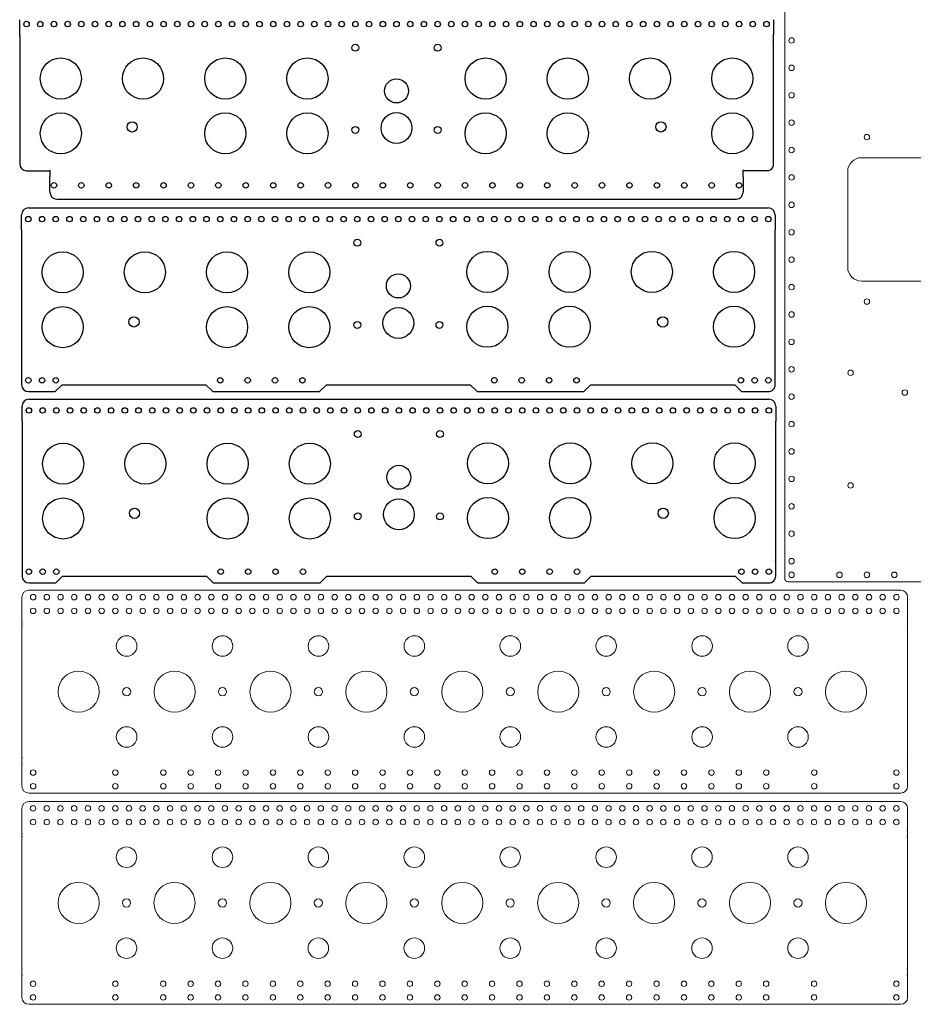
# Model space of a CAD drawing. Header units: inches. Extents: x -13 to 44.1, y -39.7 to 19.8.
# Tile 1 of 3: x -13 to 19.6, y -39.7 to -3.8. Entities that reach past the tile are written whole.
import ezdxf

# ---------------------------------------------------------------- set-up
doc = ezdxf.new("R2010")
doc.units = ezdxf.units.IN
doc.header["$MEASUREMENT"] = 0

msp = doc.modelspace()

# ---------------------------------------------------------------- linework, layer by layer
at = {"color": 7, "linetype": 'Continuous', "lineweight": 15}
for p, q in [((14.881, 2.107), (14.881, -24.143)), ((17.681, -8.797), (22.681, -8.797)), ((17.181, -9.297), (17.181, -12.797)), ((17.681, -13.297), (22.681, -13.297)), ((15.006, -24.268), (40.756, -24.268)), ((-12.702, -24.582), (19.118, -24.582)), ((-12.952, -25.742), (-12.952, -24.832)), ((19.368, -24.832), (19.368, -25.637)), ((-12.952, -25.849), (-12.952, -25.772)), ((19.368, -25.667), (19.368, -25.849)), ((-12.952, -25.879), (-12.952, -30.684)), ((19.368, -30.684), (19.368, -25.879)), ((-12.952, -30.896), (-12.952, -30.714)), ((19.368, -30.714), (19.368, -30.896)), ((-12.952, -31.731), (-12.952, -30.926)), ((19.368, -30.926), (19.368, -31.731)), ((-12.705, -32.288), (19.115, -32.288)), ((19.118, -31.981), (-12.702, -31.981)), ((-12.955, -33.448), (-12.955, -32.538)), ((19.365, -32.538), (19.365, -33.343)), ((19.365, -33.373), (19.365, -33.555)), ((-12.955, -33.555), (-12.955, -33.478)), ((-12.955, -33.585), (-12.955, -38.39)), ((19.365, -38.39), (19.365, -33.585)), ((-12.955, -38.602), (-12.955, -38.42)), ((19.365, -38.42), (19.365, -38.602)), ((-12.955, -39.437), (-12.955, -38.632)), ((19.365, -38.632), (19.365, -39.437)), ((19.115, -39.687), (-12.705, -39.687))]:
    msp.add_line(p, q, dxfattribs=at)
at = {"color": 7, "linetype": 'Continuous', "lineweight": 25}
for p, q in [((-13.033, -4.317), (-13.033, -3.762)), ((14.467, -3.762), (14.467, -4.317)), ((-13.033, -4.347), (-13.033, -4.529)), ((-13.033, -4.559), (-13.033, -9.024)), ((14.467, -4.529), (14.467, -4.347)), ((14.467, -9.11), (14.467, -4.559)), ((-12.783, -9.274), (-11.948, -9.274)), ((-11.933, -9.289), (-11.933, -9.471)), ((13.367, -9.471), (13.367, -9.289)), ((14.257, -9.274), (13.382, -9.274)), ((-11.933, -10.056), (-11.933, -9.501)), ((13.367, -9.501), (13.367, -10.056)), ((-11.683, -10.306), (13.117, -10.306)), ((-12.716, -10.628), (14.284, -10.628)), ((-12.966, -11.433), (-12.966, -10.878)), ((14.534, -10.878), (14.534, -11.433)), ((-12.966, -11.463), (-12.966, -11.645)), ((14.534, -11.645), (14.534, -11.463)), ((-12.966, -11.675), (-12.966, -16.285)), ((14.534, -16.255), (14.534, -11.675)), ((-12.966, -16.315), (-12.966, -16.497)), ((14.534, -16.255), (14.534, -16.255)), ((14.534, -16.285), (14.534, -16.255)), ((14.534, -16.497), (14.534, -16.315)), ((-12.966, -16.527), (-12.966, -17.082)), ((14.534, -17.082), (14.534, -16.527)), ((-11.738, -17.332), (-11.488, -17.082)), ((-11.488, -17.082), (-6.238, -17.082)), ((-6.238, -17.082), (-5.988, -17.332)), ((-2.091, -17.332), (-1.841, -17.082)), ((-1.841, -17.082), (3.409, -17.082)), ((3.409, -17.082), (3.659, -17.332)), ((7.556, -17.332), (7.806, -17.082)), ((7.806, -17.082), (13.056, -17.082)), ((13.056, -17.082), (13.306, -17.332)), ((-12.716, -17.332), (-11.738, -17.332)), ((-5.988, -17.332), (-2.091, -17.332)), ((3.659, -17.332), (7.556, -17.332)), ((13.306, -17.332), (14.284, -17.332)), ((-12.947, -18.415), (-12.947, -17.86)), ((-12.697, -17.61), (14.303, -17.61)), ((14.553, -17.86), (14.553, -18.415)), ((-12.947, -18.445), (-12.947, -18.627)), ((-12.947, -18.657), (-12.947, -23.267)), ((14.553, -18.627), (14.553, -18.445)), ((14.553, -23.237), (14.553, -18.657)), ((-12.947, -23.297), (-12.947, -23.479)), ((14.553, -23.237), (14.553, -23.237)), ((14.553, -23.267), (14.553, -23.237)), ((14.553, -23.479), (14.553, -23.297)), ((-12.947, -23.509), (-12.947, -24.064)), ((14.553, -24.064), (14.553, -23.509)), ((-11.719, -24.314), (-11.469, -24.064)), ((-11.469, -24.064), (-6.219, -24.064)), ((-6.219, -24.064), (-5.969, -24.314)), ((-2.072, -24.314), (-1.822, -24.064)), ((-1.822, -24.064), (3.428, -24.064)), ((3.428, -24.064), (3.678, -24.314)), ((7.575, -24.314), (7.825, -24.064)), ((7.825, -24.064), (13.075, -24.064)), ((13.075, -24.064), (13.325, -24.314)), ((-12.697, -24.314), (-11.719, -24.314)), ((-5.969, -24.314), (-2.072, -24.314)), ((3.678, -24.314), (7.575, -24.314)), ((13.325, -24.314), (14.303, -24.314))]:
    msp.add_line(p, q, dxfattribs=at)
for centre, radius in [((-12.783, -3.922), 0.1), ((-12.283, -3.922), 0.1), ((-11.783, -3.922), 0.1), ((-11.283, -3.922), 0.1), ((-10.783, -3.922), 0.1), ((-10.283, -3.922), 0.1), ((-9.783, -3.922), 0.1), ((-9.283, -3.922), 0.1), ((-8.783, -3.922), 0.1), ((-8.283, -3.922), 0.1), ((-7.783, -3.922), 0.1), ((-7.283, -3.922), 0.1), ((-6.783, -3.922), 0.1), ((-6.283, -3.922), 0.1), ((-5.783, -3.922), 0.1), ((-5.283, -3.922), 0.1), ((-4.783, -3.922), 0.1), ((-4.283, -3.922), 0.1), ((-3.783, -3.922), 0.1), ((-3.283, -3.922), 0.1), ((-2.783, -3.922), 0.1), ((-2.283, -3.922), 0.1), ((-1.783, -3.922), 0.1), ((-1.283, -3.922), 0.1), ((-0.783, -3.922), 0.1), ((-0.283, -3.922), 0.1), ((0.217, -3.922), 0.1), ((0.717, -3.922), 0.1), ((1.217, -3.922), 0.1), ((1.717, -3.922), 0.1), ((2.217, -3.922), 0.1), ((2.717, -3.922), 0.1), ((3.217, -3.922), 0.1), ((3.717, -3.922), 0.1), ((4.217, -3.922), 0.1), ((4.717, -3.922), 0.1), ((5.217, -3.922), 0.1), ((5.717, -3.922), 0.1), ((6.217, -3.922), 0.1), ((6.717, -3.922), 0.1), ((7.217, -3.922), 0.1), ((7.717, -3.922), 0.1), ((8.217, -3.922), 0.1), ((8.717, -3.922), 0.1), ((9.217, -3.922), 0.1), ((9.717, -3.922), 0.1), ((10.217, -3.922), 0.1), ((10.717, -3.922), 0.1), ((11.217, -3.922), 0.1), ((11.717, -3.922), 0.1), ((12.217, -3.922), 0.1), ((12.717, -3.922), 0.1), ((13.217, -3.922), 0.1), ((13.717, -3.922), 0.1), ((14.217, -3.922), 0.1), ((-0.783, -4.785), 0.125), ((2.217, -4.785), 0.125), ((-11.533, -5.909), 0.75), ((-8.533, -5.909), 0.75), ((-5.533, -5.909), 0.75), ((-2.533, -5.909), 0.75), ((3.967, -5.909), 0.75), ((6.967, -5.909), 0.75), ((9.967, -5.909), 0.75), ((12.967, -5.909), 0.75), ((0.717, -6.361), 0.438), ((-11.533, -7.909), 0.75), ((-5.533, -7.909), 0.75), ((-2.533, -7.909), 0.75), ((0.717, -7.714), 0.562), ((3.967, -7.909), 0.75), ((6.967, -7.909), 0.75), ((12.967, -7.909), 0.75), ((-8.93, -7.674), 0.187), ((10.363, -7.674), 0.188), ((-0.783, -7.785), 0.125), ((2.217, -7.785), 0.125), ((-11.783, -9.806), 0.1), ((-10.783, -9.806), 0.1), ((-9.783, -9.806), 0.1), ((-8.783, -9.806), 0.1), ((-7.783, -9.806), 0.1), ((-6.783, -9.806), 0.1), ((-5.783, -9.806), 0.1), ((-4.783, -9.806), 0.1), ((-3.783, -9.806), 0.1), ((-2.783, -9.806), 0.1), ((-1.783, -9.806), 0.1), ((-0.783, -9.806), 0.1), ((0.217, -9.806), 0.1), ((1.217, -9.806), 0.1), ((2.217, -9.806), 0.1), ((3.217, -9.806), 0.1), ((4.217, -9.806), 0.1), ((5.217, -9.806), 0.1), ((6.217, -9.806), 0.1), ((7.217, -9.806), 0.1), ((8.217, -9.806), 0.1), ((9.217, -9.806), 0.1), ((10.217, -9.806), 0.1), ((11.217, -9.806), 0.1), ((12.217, -9.806), 0.1), ((13.217, -9.806), 0.1), ((-12.716, -11.038), 0.1), ((-12.216, -11.038), 0.1), ((-11.716, -11.038), 0.1), ((-11.216, -11.038), 0.1), ((-10.716, -11.038), 0.1), ((-10.216, -11.038), 0.1), ((-9.716, -11.038), 0.1), ((-9.216, -11.038), 0.1), ((-8.716, -11.038), 0.1), ((-8.216, -11.038), 0.1), ((-7.716, -11.038), 0.1), ((-7.216, -11.038), 0.1), ((-6.716, -11.038), 0.1), ((-6.216, -11.038), 0.1), ((-5.716, -11.038), 0.1), ((-5.216, -11.038), 0.1), ((-4.716, -11.038), 0.1), ((-4.216, -11.038), 0.1), ((-3.716, -11.038), 0.1), ((-3.216, -11.038), 0.1), ((-2.716, -11.038), 0.1), ((-2.216, -11.038), 0.1), ((-1.716, -11.038), 0.1), ((-1.216, -11.038), 0.1), ((-0.716, -11.038), 0.1), ((-0.216, -11.038), 0.1), ((0.284, -11.038), 0.1), ((0.784, -11.038), 0.1), ((1.284, -11.038), 0.1), ((1.784, -11.038), 0.1), ((2.284, -11.038), 0.1), ((2.784, -11.038), 0.1), ((3.284, -11.038), 0.1), ((3.784, -11.038), 0.1), ((4.284, -11.038), 0.1), ((4.784, -11.038), 0.1), ((5.284, -11.038), 0.1), ((5.784, -11.038), 0.1), ((6.284, -11.038), 0.1), ((6.784, -11.038), 0.1), ((7.284, -11.038), 0.1), ((7.784, -11.038), 0.1), ((8.284, -11.038), 0.1), ((8.784, -11.038), 0.1), ((9.284, -11.038), 0.1), ((9.784, -11.038), 0.1), ((10.284, -11.038), 0.1), ((10.784, -11.038), 0.1), ((11.284, -11.038), 0.1), ((11.784, -11.038), 0.1), ((12.284, -11.038), 0.1), ((12.784, -11.038), 0.1), ((13.284, -11.038), 0.1), ((13.784, -11.038), 0.1), ((14.284, -11.038), 0.1), ((-0.716, -11.9), 0.125), ((2.284, -11.9), 0.125), ((-11.466, -12.98), 0.75), ((-8.466, -12.98), 0.75), ((-5.466, -12.98), 0.75), ((-2.466, -12.98), 0.75), ((4.034, -12.965), 0.75), ((7.034, -12.965), 0.75), ((10.034, -12.965), 0.75), ((13.034, -12.965), 0.75), ((0.784, -13.477), 0.438), ((-11.466, -14.98), 0.75), ((-5.466, -14.98), 0.75), ((-2.466, -14.98), 0.75), ((0.784, -14.83), 0.562), ((4.034, -14.965), 0.75), ((7.034, -14.965), 0.75), ((13.034, -14.965), 0.75), ((-8.863, -14.79), 0.187), ((10.43, -14.79), 0.188), ((-0.716, -14.9), 0.125), ((2.284, -14.9), 0.125), ((-12.716, -16.922), 0.1), ((-12.216, -16.922), 0.1), ((-11.716, -16.922), 0.1), ((-5.716, -16.922), 0.1), ((-4.716, -16.922), 0.1), ((-3.716, -16.922), 0.1), ((-2.716, -16.922), 0.1), ((4.284, -16.922), 0.1), ((5.284, -16.922), 0.1), ((6.284, -16.922), 0.1), ((7.284, -16.922), 0.1), ((13.284, -16.922), 0.1), ((13.784, -16.922), 0.1), ((14.284, -16.922), 0.1), ((-12.697, -18.02), 0.1), ((-12.197, -18.02), 0.1), ((-11.697, -18.02), 0.1), ((-11.197, -18.02), 0.1), ((-10.697, -18.02), 0.1), ((-10.197, -18.02), 0.1), ((-9.697, -18.02), 0.1), ((-9.197, -18.02), 0.1), ((-8.697, -18.02), 0.1), ((-8.197, -18.02), 0.1), ((-7.697, -18.02), 0.1), ((-7.197, -18.02), 0.1), ((-6.697, -18.02), 0.1), ((-6.197, -18.02), 0.1), ((-5.697, -18.02), 0.1), ((-5.197, -18.02), 0.1), ((-4.697, -18.02), 0.1), ((-4.197, -18.02), 0.1), ((-3.697, -18.02), 0.1), ((-3.197, -18.02), 0.1), ((-2.697, -18.02), 0.1), ((-2.197, -18.02), 0.1), ((-1.697, -18.02), 0.1), ((-1.197, -18.02), 0.1), ((-0.697, -18.02), 0.1), ((-0.197, -18.02), 0.1), ((0.303, -18.02), 0.1), ((0.803, -18.02), 0.1), ((1.303, -18.02), 0.1), ((1.803, -18.02), 0.1), ((2.303, -18.02), 0.1), ((2.803, -18.02), 0.1), ((3.303, -18.02), 0.1), ((3.803, -18.02), 0.1), ((4.303, -18.02), 0.1), ((4.803, -18.02), 0.1), ((5.303, -18.02), 0.1), ((5.803, -18.02), 0.1), ((6.303, -18.02), 0.1), ((6.803, -18.02), 0.1), ((7.303, -18.02), 0.1), ((7.803, -18.02), 0.1), ((8.303, -18.02), 0.1), ((8.803, -18.02), 0.1), ((9.303, -18.02), 0.1), ((9.803, -18.02), 0.1), ((10.303, -18.02), 0.1), ((10.803, -18.02), 0.1), ((11.303, -18.02), 0.1), ((11.803, -18.02), 0.1), ((12.303, -18.02), 0.1), ((12.803, -18.02), 0.1), ((13.303, -18.02), 0.1), ((13.803, -18.02), 0.1), ((14.303, -18.02), 0.1), ((-0.697, -18.882), 0.125), ((2.303, -18.882), 0.125), ((-11.447, -19.962), 0.75), ((-8.447, -19.962), 0.75), ((-5.447, -19.962), 0.75), ((-2.447, -19.962), 0.75), ((4.053, -19.947), 0.75), ((7.053, -19.947), 0.75), ((10.053, -19.947), 0.75), ((13.053, -19.947), 0.75), ((0.803, -20.459), 0.438), ((-11.447, -21.962), 0.75), ((-5.447, -21.962), 0.75), ((-2.447, -21.962), 0.75), ((0.803, -21.812), 0.562), ((4.053, -21.947), 0.75), ((7.053, -21.947), 0.75), ((13.053, -21.947), 0.75), ((-8.844, -21.772), 0.187), ((-0.697, -21.882), 0.125), ((2.303, -21.883), 0.125), ((10.45, -21.772), 0.188), ((-12.697, -23.904), 0.1), ((-12.197, -23.904), 0.1), ((-11.697, -23.904), 0.1), ((-5.697, -23.904), 0.1), ((-4.697, -23.904), 0.1), ((-3.697, -23.904), 0.1), ((-2.697, -23.904), 0.1), ((4.303, -23.904), 0.1), ((5.303, -23.904), 0.1), ((6.303, -23.904), 0.1), ((7.303, -23.904), 0.1), ((13.303, -23.904), 0.1), ((13.803, -23.904), 0.1), ((14.303, -23.904), 0.1)]:
    msp.add_circle(centre, radius, dxfattribs=at)
at = {"color": 7, "linetype": 'Continuous', "lineweight": 15}
for centre, radius in [((15.131, -4.518), 0.1), ((15.131, -5.518), 0.1), ((15.131, -6.518), 0.1), ((15.131, -7.518), 0.1), ((17.881, -8.047), 0.1), ((15.131, -8.518), 0.1), ((15.131, -9.518), 0.1), ((15.131, -10.518), 0.1), ((15.131, -11.518), 0.1), ((15.131, -12.518), 0.1), ((15.131, -13.518), 0.1), ((17.881, -14.047), 0.1), ((15.131, -14.518), 0.1), ((15.131, -15.518), 0.1), ((15.131, -16.518), 0.1), ((17.285, -16.645), 0.1), ((15.131, -17.518), 0.1), ((19.265, -17.366), 0.1), ((15.131, -18.518), 0.1), ((15.131, -19.518), 0.1), ((15.131, -20.518), 0.1), ((17.285, -20.755), 0.1), ((15.131, -21.518), 0.1), ((15.131, -22.518), 0.1), ((15.131, -23.518), 0.1), ((15.131, -24.018), 0.1), ((16.881, -24.018), 0.1), ((17.881, -24.018), 0.1), ((18.881, -24.018), 0.1), ((-12.542, -24.832), 0.1), ((-12.042, -24.832), 0.1), ((-11.542, -24.832), 0.1), ((-11.042, -24.832), 0.1), ((-10.542, -24.832), 0.1), ((-10.042, -24.832), 0.1), ((-9.542, -24.832), 0.1), ((-9.042, -24.832), 0.1), ((-8.542, -24.832), 0.1), ((-8.042, -24.832), 0.1), ((-7.542, -24.832), 0.1), ((-7.042, -24.832), 0.1), ((-6.542, -24.832), 0.1), ((-6.042, -24.832), 0.1), ((-5.542, -24.832), 0.1), ((-5.042, -24.832), 0.1), ((-4.542, -24.832), 0.1), ((-4.042, -24.832), 0.1), ((-3.542, -24.832), 0.1), ((-3.042, -24.832), 0.1), ((-2.542, -24.832), 0.1), ((-2.042, -24.832), 0.1), ((-1.542, -24.832), 0.1), ((-1.042, -24.832), 0.1), ((-0.542, -24.832), 0.1), ((-0.042, -24.832), 0.1), ((0.458, -24.832), 0.1), ((0.958, -24.832), 0.1), ((1.458, -24.832), 0.1), ((1.958, -24.832), 0.1), ((2.458, -24.832), 0.1), ((2.958, -24.832), 0.1), ((3.458, -24.832), 0.1), ((3.958, -24.832), 0.1), ((4.458, -24.832), 0.1), ((4.958, -24.832), 0.1), ((5.458, -24.832), 0.1), ((5.958, -24.832), 0.1), ((6.458, -24.832), 0.1), ((6.958, -24.832), 0.1), ((7.458, -24.832), 0.1), ((7.958, -24.832), 0.1), ((8.458, -24.832), 0.1), ((8.958, -24.832), 0.1), ((9.458, -24.832), 0.1), ((9.958, -24.832), 0.1), ((10.458, -24.832), 0.1), ((10.958, -24.832), 0.1), ((11.458, -24.832), 0.1), ((11.958, -24.832), 0.1), ((12.458, -24.832), 0.1), ((12.958, -24.832), 0.1), ((13.458, -24.832), 0.1), ((13.958, -24.832), 0.1), ((14.458, -24.832), 0.1), ((14.958, -24.832), 0.1), ((15.458, -24.832), 0.1), ((15.958, -24.832), 0.1), ((16.458, -24.832), 0.1), ((16.958, -24.832), 0.1), ((17.458, -24.832), 0.1), ((17.958, -24.832), 0.1), ((18.458, -24.832), 0.1), ((18.958, -24.832), 0.1), ((-12.542, -25.332), 0.1), ((-12.042, -25.332), 0.1), ((-11.542, -25.332), 0.1), ((-11.042, -25.332), 0.1), ((-10.542, -25.332), 0.1), ((-10.042, -25.332), 0.1), ((-9.542, -25.332), 0.1), ((-9.042, -25.332), 0.1), ((-8.542, -25.332), 0.1), ((-8.042, -25.332), 0.1), ((-7.542, -25.332), 0.1), ((-7.042, -25.332), 0.1), ((-6.542, -25.332), 0.1), ((-6.042, -25.332), 0.1), ((-5.542, -25.332), 0.1), ((-5.042, -25.332), 0.1), ((-4.542, -25.332), 0.1), ((-4.042, -25.332), 0.1), ((-3.542, -25.332), 0.1), ((-3.042, -25.332), 0.1), ((-2.542, -25.332), 0.1), ((-2.042, -25.332), 0.1), ((-1.542, -25.332), 0.1), ((-1.042, -25.332), 0.1), ((-0.542, -25.332), 0.1), ((-0.042, -25.332), 0.1), ((0.458, -25.332), 0.1), ((0.958, -25.332), 0.1), ((1.458, -25.332), 0.1), ((1.958, -25.332), 0.1), ((2.458, -25.332), 0.1), ((2.958, -25.332), 0.1), ((3.458, -25.332), 0.1), ((3.958, -25.332), 0.1), ((4.458, -25.332), 0.1), ((4.958, -25.332), 0.1), ((5.458, -25.332), 0.1), ((5.958, -25.332), 0.1), ((6.458, -25.332), 0.1), ((6.958, -25.332), 0.1), ((7.458, -25.332), 0.1), ((7.958, -25.332), 0.1), ((8.458, -25.332), 0.1), ((8.958, -25.332), 0.1), ((9.458, -25.332), 0.1), ((9.958, -25.332), 0.1), ((10.458, -25.332), 0.1), ((10.958, -25.332), 0.1), ((11.458, -25.332), 0.1), ((11.958, -25.332), 0.1), ((12.458, -25.332), 0.1), ((12.958, -25.332), 0.1), ((13.458, -25.332), 0.1), ((13.958, -25.332), 0.1), ((14.458, -25.332), 0.1), ((14.958, -25.332), 0.1), ((15.458, -25.332), 0.1), ((15.958, -25.332), 0.1), ((16.458, -25.332), 0.1), ((16.958, -25.332), 0.1), ((17.458, -25.332), 0.1), ((17.958, -25.332), 0.1), ((18.458, -25.332), 0.1), ((18.958, -25.332), 0.1), ((-9.132, -26.614), 0.375), ((-5.632, -26.614), 0.375), ((-2.132, -26.614), 0.375), ((1.368, -26.614), 0.375), ((4.868, -26.614), 0.375), ((8.368, -26.614), 0.375), ((11.868, -26.614), 0.375), ((15.368, -26.614), 0.375), ((-10.882, -28.281), 0.75), ((-7.382, -28.281), 0.75), ((-3.882, -28.281), 0.75), ((-0.382, -28.281), 0.75), ((3.118, -28.281), 0.75), ((6.618, -28.281), 0.75), ((10.118, -28.281), 0.75), ((13.618, -28.281), 0.75), ((17.118, -28.281), 0.75), ((-9.132, -28.281), 0.15), ((-5.632, -28.281), 0.15), ((-2.132, -28.281), 0.15), ((1.368, -28.281), 0.15), ((4.868, -28.281), 0.15), ((8.368, -28.281), 0.15), ((11.868, -28.281), 0.15), ((15.368, -28.281), 0.15), ((-9.132, -29.934), 0.375), ((-5.632, -29.934), 0.375), ((-2.132, -29.934), 0.375), ((1.368, -29.934), 0.375), ((4.868, -29.934), 0.375), ((8.368, -29.934), 0.375), ((11.868, -29.934), 0.375), ((15.368, -29.934), 0.375), ((-12.542, -31.231), 0.1), ((-9.542, -31.231), 0.1), ((-7.792, -31.231), 0.1), ((-6.792, -31.231), 0.1), ((-5.792, -31.231), 0.1), ((-4.792, -31.231), 0.1), ((-3.792, -31.231), 0.1), ((-2.792, -31.231), 0.1), ((-1.792, -31.231), 0.1), ((-0.792, -31.231), 0.1), ((0.208, -31.231), 0.1), ((1.208, -31.231), 0.1), ((2.208, -31.231), 0.1), ((3.208, -31.231), 0.1), ((4.208, -31.231), 0.1), ((5.208, -31.231), 0.1), ((6.208, -31.231), 0.1), ((7.208, -31.231), 0.1), ((8.208, -31.231), 0.1), ((9.208, -31.231), 0.1), ((10.208, -31.231), 0.1), ((11.208, -31.231), 0.1), ((12.208, -31.231), 0.1), ((13.208, -31.231), 0.1), ((14.208, -31.231), 0.1), ((15.958, -31.231), 0.1), ((18.958, -31.231), 0.1), ((-12.542, -31.731), 0.1), ((-9.542, -31.731), 0.1), ((-7.792, -31.731), 0.1), ((-6.792, -31.731), 0.1), ((-5.792, -31.731), 0.1), ((-4.792, -31.731), 0.1), ((-3.792, -31.731), 0.1), ((-2.792, -31.731), 0.1), ((-1.792, -31.731), 0.1), ((-0.792, -31.731), 0.1), ((0.208, -31.731), 0.1), ((1.208, -31.731), 0.1), ((2.208, -31.731), 0.1), ((3.208, -31.731), 0.1), ((4.208, -31.731), 0.1), ((5.208, -31.731), 0.1), ((6.208, -31.731), 0.1), ((7.208, -31.731), 0.1), ((8.208, -31.731), 0.1), ((9.208, -31.731), 0.1), ((10.208, -31.731), 0.1), ((11.208, -31.731), 0.1), ((12.208, -31.731), 0.1), ((13.208, -31.731), 0.1), ((14.208, -31.731), 0.1), ((15.958, -31.731), 0.1), ((18.958, -31.731), 0.1), ((-12.545, -32.538), 0.1), ((-12.045, -32.538), 0.1), ((-11.545, -32.538), 0.1), ((-11.045, -32.538), 0.1), ((-10.545, -32.538), 0.1), ((-10.045, -32.538), 0.1), ((-9.545, -32.538), 0.1), ((-9.045, -32.538), 0.1), ((-8.545, -32.538), 0.1), ((-8.045, -32.538), 0.1), ((-7.545, -32.538), 0.1), ((-7.045, -32.538), 0.1), ((-6.545, -32.538), 0.1), ((-6.045, -32.538), 0.1), ((-5.545, -32.538), 0.1), ((-5.045, -32.538), 0.1), ((-4.545, -32.538), 0.1), ((-4.045, -32.538), 0.1), ((-3.545, -32.538), 0.1), ((-3.045, -32.538), 0.1), ((-2.545, -32.538), 0.1), ((-2.045, -32.538), 0.1), ((-1.545, -32.538), 0.1), ((-1.045, -32.538), 0.1), ((-0.545, -32.538), 0.1), ((-0.045, -32.538), 0.1), ((0.455, -32.538), 0.1), ((0.955, -32.538), 0.1), ((1.455, -32.538), 0.1), ((1.955, -32.538), 0.1), ((2.455, -32.538), 0.1), ((2.955, -32.538), 0.1), ((3.455, -32.538), 0.1), ((3.955, -32.538), 0.1), ((4.455, -32.538), 0.1), ((4.955, -32.538), 0.1), ((5.455, -32.538), 0.1), ((5.955, -32.538), 0.1), ((6.455, -32.538), 0.1), ((6.955, -32.538), 0.1), ((7.455, -32.538), 0.1), ((7.955, -32.538), 0.1), ((8.455, -32.538), 0.1), ((8.955, -32.538), 0.1), ((9.455, -32.538), 0.1), ((9.955, -32.538), 0.1), ((10.455, -32.538), 0.1), ((10.955, -32.538), 0.1), ((11.455, -32.538), 0.1), ((11.955, -32.538), 0.1), ((12.455, -32.538), 0.1), ((12.955, -32.538), 0.1), ((13.455, -32.538), 0.1), ((13.955, -32.538), 0.1), ((14.455, -32.538), 0.1), ((14.955, -32.538), 0.1), ((15.455, -32.538), 0.1), ((15.955, -32.538), 0.1), ((16.455, -32.538), 0.1), ((16.955, -32.538), 0.1), ((17.455, -32.538), 0.1), ((17.955, -32.538), 0.1), ((18.455, -32.538), 0.1), ((18.955, -32.538), 0.1), ((-12.545, -33.038), 0.1), ((-12.045, -33.038), 0.1), ((-11.545, -33.038), 0.1), ((-11.045, -33.038), 0.1), ((-10.545, -33.038), 0.1), ((-10.045, -33.038), 0.1), ((-9.545, -33.038), 0.1), ((-9.045, -33.038), 0.1), ((-8.545, -33.038), 0.1), ((-8.045, -33.038), 0.1), ((-7.545, -33.038), 0.1), ((-7.045, -33.038), 0.1), ((-6.545, -33.038), 0.1), ((-6.045, -33.038), 0.1), ((-5.545, -33.038), 0.1), ((-5.045, -33.038), 0.1), ((-4.545, -33.038), 0.1), ((-4.045, -33.038), 0.1), ((-3.545, -33.038), 0.1), ((-3.045, -33.038), 0.1), ((-2.545, -33.038), 0.1), ((-2.045, -33.038), 0.1), ((-1.545, -33.038), 0.1), ((-1.045, -33.038), 0.1), ((-0.545, -33.038), 0.1), ((-0.045, -33.038), 0.1), ((0.455, -33.038), 0.1), ((0.955, -33.038), 0.1), ((1.455, -33.038), 0.1), ((1.955, -33.038), 0.1), ((2.455, -33.038), 0.1), ((2.955, -33.038), 0.1), ((3.455, -33.038), 0.1), ((3.955, -33.038), 0.1), ((4.455, -33.038), 0.1), ((4.955, -33.038), 0.1), ((5.455, -33.038), 0.1), ((5.955, -33.038), 0.1), ((6.455, -33.038), 0.1), ((6.955, -33.038), 0.1), ((7.455, -33.038), 0.1), ((7.955, -33.038), 0.1), ((8.455, -33.038), 0.1), ((8.955, -33.038), 0.1), ((9.455, -33.038), 0.1), ((9.955, -33.038), 0.1), ((10.455, -33.038), 0.1), ((10.955, -33.038), 0.1), ((11.455, -33.038), 0.1), ((11.955, -33.038), 0.1), ((12.455, -33.038), 0.1), ((12.955, -33.038), 0.1), ((13.455, -33.038), 0.1), ((13.955, -33.038), 0.1), ((14.455, -33.038), 0.1), ((14.955, -33.038), 0.1), ((15.455, -33.038), 0.1), ((15.955, -33.038), 0.1), ((16.455, -33.038), 0.1), ((16.955, -33.038), 0.1), ((17.455, -33.038), 0.1), ((17.955, -33.038), 0.1), ((18.455, -33.038), 0.1), ((18.955, -33.038), 0.1), ((-9.135, -34.32), 0.375), ((-5.635, -34.32), 0.375), ((-2.135, -34.32), 0.375), ((1.365, -34.32), 0.375), ((4.865, -34.32), 0.375), ((8.365, -34.32), 0.375), ((11.865, -34.32), 0.375), ((15.365, -34.32), 0.375), ((-10.885, -35.988), 0.75), ((-7.385, -35.988), 0.75), ((-3.885, -35.988), 0.75), ((-0.385, -35.988), 0.75), ((3.115, -35.988), 0.75), ((6.615, -35.988), 0.75), ((10.115, -35.988), 0.75), ((13.615, -35.988), 0.75), ((17.115, -35.988), 0.75), ((-9.135, -35.988), 0.15), ((-5.635, -35.988), 0.15), ((-2.135, -35.988), 0.15), ((1.365, -35.988), 0.15), ((4.865, -35.988), 0.15), ((8.365, -35.988), 0.15), ((11.865, -35.988), 0.15), ((15.365, -35.988), 0.15), ((-9.135, -37.64), 0.375), ((-5.635, -37.64), 0.375), ((-2.135, -37.64), 0.375), ((1.365, -37.64), 0.375), ((4.865, -37.64), 0.375), ((8.365, -37.64), 0.375), ((11.865, -37.64), 0.375), ((15.365, -37.64), 0.375), ((-12.545, -38.937), 0.1), ((-9.545, -38.937), 0.1), ((-7.795, -38.937), 0.1), ((-6.795, -38.937), 0.1), ((-5.795, -38.937), 0.1), ((-4.795, -38.937), 0.1), ((-3.795, -38.937), 0.1), ((-2.795, -38.937), 0.1), ((-1.795, -38.937), 0.1), ((-0.795, -38.937), 0.1), ((0.205, -38.937), 0.1), ((1.205, -38.937), 0.1), ((2.205, -38.937), 0.1), ((3.205, -38.937), 0.1), ((4.205, -38.937), 0.1), ((5.205, -38.937), 0.1), ((6.205, -38.937), 0.1), ((7.205, -38.937), 0.1), ((8.205, -38.937), 0.1), ((9.205, -38.937), 0.1), ((10.205, -38.937), 0.1), ((11.205, -38.937), 0.1), ((12.205, -38.937), 0.1), ((13.205, -38.937), 0.1), ((14.205, -38.937), 0.1), ((15.955, -38.937), 0.1), ((18.955, -38.937), 0.1), ((-12.545, -39.437), 0.1), ((-9.545, -39.437), 0.1), ((-7.795, -39.437), 0.1), ((-6.795, -39.437), 0.1), ((-5.795, -39.437), 0.1), ((-4.795, -39.437), 0.1), ((-3.795, -39.437), 0.1), ((-2.795, -39.437), 0.1), ((-1.795, -39.437), 0.1), ((-0.795, -39.437), 0.1), ((0.205, -39.437), 0.1), ((1.205, -39.437), 0.1), ((2.205, -39.437), 0.1), ((3.205, -39.437), 0.1), ((4.205, -39.437), 0.1), ((5.205, -39.437), 0.1), ((6.205, -39.437), 0.1), ((7.205, -39.437), 0.1), ((8.205, -39.437), 0.1), ((9.205, -39.437), 0.1), ((10.205, -39.437), 0.1), ((11.205, -39.437), 0.1), ((12.205, -39.437), 0.1), ((13.205, -39.437), 0.1), ((14.205, -39.437), 0.1), ((15.955, -39.437), 0.1), ((18.955, -39.437), 0.1)]:
    msp.add_circle(centre, radius, dxfattribs=at)
at = {"color": 7, "linetype": 'Continuous', "lineweight": 25}
for centre, radius, start, end in [((-13.033, -4.332), 0.015, 270, 90), ((-13.033, -4.544), 0.015, 270, 90), ((14.467, -4.332), 0.015, 90, 270), ((14.467, -4.544), 0.015, 90, 270), ((-12.783, -9.024), 0.25, 180, 270), ((-11.933, -9.274), 0.015, 270, 180), ((13.367, -9.274), 0.015, 360, 270), ((14.231, -9.026), 0.25, 275.9399, 340.3052), ((-11.933, -9.486), 0.015, 270, 90), ((13.367, -9.486), 0.015, 90, 270), ((-11.683, -10.056), 0.25, 180, 270), ((13.117, -10.056), 0.25, 270, 0), ((-12.716, -10.878), 0.25, 90, 180), ((14.284, -10.878), 0.25, 0, 90), ((-12.966, -11.448), 0.015, 270, 90), ((14.534, -11.448), 0.015, 90, 270), ((-12.966, -11.66), 0.015, 270, 90), ((14.534, -11.66), 0.015, 90, 270), ((-12.966, -16.3), 0.015, 270, 90), ((-12.966, -16.512), 0.015, 270.0003, 90.0005), ((14.534, -16.3), 0.015, 90.0003, 270.0003), ((14.534, -16.512), 0.015, 90.0003, 270.0003), ((-12.716, -17.082), 0.25, 180.0003, 270.0003), ((14.284, -17.082), 0.25, 270.0003, 0.0003), ((-12.697, -17.86), 0.25, 90, 180), ((14.303, -17.86), 0.25, 0, 90), ((-12.947, -18.43), 0.015, 270, 90), ((-12.947, -18.642), 0.015, 270, 90), ((14.553, -18.43), 0.015, 90, 270), ((14.553, -18.642), 0.015, 90, 270), ((-12.947, -23.282), 0.015, 270, 90), ((14.553, -23.282), 0.015, 90.0003, 270.0003), ((-12.947, -23.494), 0.015, 270.0003, 90.0005), ((14.553, -23.494), 0.015, 90.0003, 270.0003), ((-12.697, -24.064), 0.25, 180.0003, 270.0003), ((14.303, -24.064), 0.25, 270.0003, 0.0003)]:
    msp.add_arc(centre, radius, start, end, dxfattribs=at)
at = {"color": 7, "linetype": 'Continuous', "lineweight": 15}
for centre, radius, start, end in [((17.681, -9.297), 0.5, 90, 180), ((17.681, -12.797), 0.5, 180, 270), ((15.006, -24.143), 0.125, 180, 270), ((-12.702, -24.832), 0.25, 90, 180), ((19.118, -24.832), 0.25, 0, 90), ((-12.952, -25.757), 0.015, 270, 90), ((-12.952, -25.864), 0.015, 270, 90), ((19.368, -25.652), 0.015, 90, 270), ((19.368, -25.864), 0.015, 90, 270), ((-12.952, -30.699), 0.015, 270, 90), ((19.368, -30.699), 0.015, 90, 270), ((-12.952, -30.911), 0.015, 270, 90), ((19.368, -30.911), 0.015, 90, 270), ((-12.702, -31.731), 0.25, 180, 270), ((19.118, -31.731), 0.25, 270, 0), ((-12.705, -32.538), 0.25, 90, 180), ((19.115, -32.538), 0.25, 0, 90), ((19.365, -33.358), 0.015, 90, 270), ((-12.955, -33.463), 0.015, 270, 90), ((-12.955, -33.57), 0.015, 270, 90), ((19.365, -33.57), 0.015, 90, 270), ((-12.955, -38.405), 0.015, 270, 90), ((19.365, -38.405), 0.015, 90, 270), ((-12.955, -38.617), 0.015, 270, 90), ((19.365, -38.617), 0.015, 90, 270), ((-12.705, -39.437), 0.25, 180, 270), ((19.115, -39.437), 0.25, 270, 0)]:
    msp.add_arc(centre, radius, start, end, dxfattribs=at)

doc.saveas('drawing.dxf')
